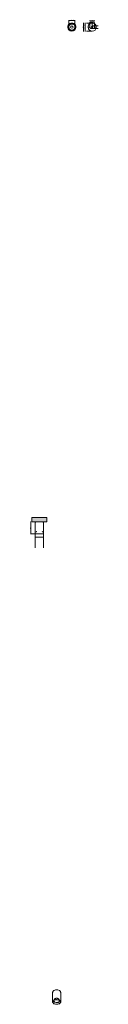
# Model space of a CAD drawing. Header units: millimetres. Extents: x 6507 to 7139, y -2480 to 6664.
import ezdxf

# ---------------------------------------------------------------- set-up
doc = ezdxf.new("R2010")
doc.units = ezdxf.units.MM
doc.linetypes.add('Dash', pattern=[6, 3, -3])
for name, color, linetype, lineweight in [('Cotas', 7, 'Continuous', 9), ('Cotas-2', 7, 'Continuous', 9), ('Lighthing Fixture Detail Wide Black', 7, 'Continuous', 20), ('Lighthing Fixture Dim Black SOL', 7, 'Continuous', 9), ('Luminarias', 7, 'Continuous', 20), ('Techos', 7, 'Continuous', 9)]:
    doc.layers.add(name, color=color, linetype=linetype, lineweight=lineweight)
doc.layers.add('Lighthing Fixture Dim Grey Dash', color=7, linetype='Dash', lineweight=9, true_color=0xd2d2d2)
doc.styles.add('Arial Narrow', font='ARIALN.TTF', dxfattribs={"height": 4.4})
doc.dimstyles.new('FARO_-_2_2mm_Arial_Narrow_mm_Inch_Left', dxfattribs={"dimscale": 304.8, "dimtxt": 4.503096, "dimasz": 0, "dimexe": 0.006562, "dimexo": 0.0625, "dimgap": 0.003281, "dimtad": 1, "dimdec": 0, "dimzin": 0, "dimdsep": 46, "dimtxsty": 'Arial Narrow', "dimblk1": 'NONE', "dimblk2": 'NONE', "dimsah": 1, "dimcen": 0.09, "dimadec": 0, "dimazin": 0, "dimtfac": 1, "dimtdec": 4, "dimtix": 1, "dimtmove": 0, "dimatfit": 3, "dimfxl": 0.006562, "dimfxlon": 1, "dimtvp": 1, "dimtolj": 1, "dimtzin": 0, "dimarcsym": 2})

# ---------------------------------------------------------------- blocks, each defined once
blk = doc.blocks.new('puk_ceiling - 43746 STAN White ceiling lamp 1L-467466-Alzado_PDF')
at = {"layer": 'Luminarias'}
for p, q in [((6557, 2000), (6557, 1888)), ((6560.1, 2000), (6560.1, 1995.7)), ((6629.8, 1995.7), (6629.8, 2000)), ((6633, 1888), (6633, 2000)), ((6557, 1888), (6568, 1888)), ((6566.3, 1906.5), (6566.3, 1904.2)), ((6568, 1888), (6570.4, 1888)), ((6570.5, 1888), (6573.1, 1888)), ((6573.1, 1888), (6575.9, 1888)), ((6575.9, 1888), (6578.8, 1888)), ((6578.8, 1888), (6581.9, 1888)), ((6581.9, 1888), (6585, 1888)), ((6585, 1888), (6588.2, 1888)), ((6588.3, 1888), (6594.8, 1888)), ((6594.9, 1888), (6598.2, 1888)), ((6598.2, 1888), (6601.4, 1888)), ((6601.5, 1888), (6604.7, 1888)), ((6604.7, 1888), (6607.8, 1888)), ((6607.9, 1888), (6610.9, 1888)), ((6610.9, 1888), (6613.9, 1888)), ((6613.9, 1888), (6619.3, 1888)), ((6619.3, 1888), (6621.8, 1888)), ((6621.8, 1888), (6624, 1888)), ((6623.6, 1904.2), (6623.6, 1906.5)), ((6624, 1888), (6626, 1888))]:
    blk.add_line(p, q, dxfattribs=at)
at = {"layer": 'Luminarias', "flags": 128}
for points in [[(6566.3, 1906.5), (6567.6, 1908.3), (6569, 1910.1), (6570.2, 1911.5)], [(6619.6, 1911.6), (6620, 1911.2), (6621.4, 1909.5), (6622.8, 1907.7), (6623.6, 1906.5)]]:
    blk.add_lwpolyline(points, dxfattribs=at)
blk = doc.blocks.new('puk_ceiling - 43746 STAN White ceiling lamp 1L-V1-Alzado_PDF')
at = {"layer": 'Luminarias'}
for p, q in [((6557, 2000), (6557, 1888)), ((6560.1, 2000), (6560.1, 1995.7)), ((6629.9, 1995.7), (6629.9, 2000)), ((6633, 1888), (6633, 2000)), ((6563.8, 1888), (6565.8, 1888)), ((6565.8, 1888), (6568, 1888)), ((6566.4, 1906.5), (6566.4, 1904.2)), ((6568, 1888), (6570.5, 1888)), ((6570.5, 1888), (6573.1, 1888)), ((6573.1, 1888), (6575.9, 1888)), ((6575.9, 1888), (6581.9, 1888)), ((6581.9, 1888), (6585, 1888)), ((6585, 1888), (6588.2, 1888)), ((6588.3, 1888), (6591.5, 1888)), ((6591.5, 1888), (6594.8, 1888)), ((6594.9, 1888), (6598.2, 1888)), ((6598.2, 1888), (6601.4, 1888)), ((6601.5, 1888), (6604.7, 1888)), ((6604.7, 1888), (6607.8, 1888)), ((6607.9, 1888), (6610.9, 1888)), ((6610.9, 1888), (6613.9, 1888)), ((6613.9, 1888), (6616.7, 1888)), ((6616.7, 1888), (6619.3, 1888)), ((6619.3, 1888), (6621.8, 1888)), ((6621.8, 1888), (6633, 1888)), ((6623.6, 1904.2), (6623.6, 1906.5))]:
    blk.add_line(p, q, dxfattribs=at)
at = {"layer": 'Luminarias', "flags": 128}
for points in [[(6566.4, 1906.5), (6567.7, 1908.3), (6569, 1910.1), (6570.3, 1911.5)], [(6619.6, 1911.6), (6620, 1911.2), (6621.4, 1909.5), (6622.8, 1907.7), (6623.6, 1906.5)]]:
    blk.add_lwpolyline(points, dxfattribs=at)
blk = doc.blocks.new('puk_ceiling - 43746 STAN White ceiling lamp 1L-467466-00 Isometrico PDF')
at = {"layer": 'Luminarias', "color": 9, "lineweight": 9, "true_color": 0xc0c0c0}
for p, q in [((2360.4, -2367), (2360.4, -2458.5)), ((2363.5, -2366.5), (2363.5, -2370.5)), ((2434.1, -2359.6), (2425.2, -2351.5)), ((2433.3, -2370.5), (2433.3, -2366.5)), ((2436.3, -2367), (2436.3, -2367)), ((2436.4, -2458.5), (2436.4, -2367)), ((2362.3, -2458.6), (2362.3, -2458.5)), ((2362.4, -2456.7), (2362.4, -2456.7)), ((2362.8, -2454.9), (2362.8, -2454.9)), ((2363.4, -2453.2), (2363.4, -2453.1)), ((2364.4, -2451.5), (2364.4, -2451.4)), ((2365.5, -2449.9), (2365.6, -2449.8)), ((2369.8, -2443.4), (2369.8, -2445.3)), ((2370.1, -2450.6), (2370.1, -2450.6)), ((2370.8, -2452.3), (2370.8, -2452.3)), ((2378.2, -2457), (2371.7, -2451.3)), ((2371.7, -2453.9), (2378.2, -2459.7)), ((2379.3, -2439.5), (2376.5, -2440.6)), ((2385.3, -2437.9), (2379.3, -2439.5)), ((2388.5, -2437.3), (2385.3, -2437.9)), ((2391.7, -2436.9), (2388.5, -2437.3)), ((2395, -2436.6), (2391.7, -2436.9)), ((2420.1, -2440.5), (2417.3, -2439.5)), ((2422.7, -2441.6), (2420.1, -2440.5)), ((2425.2, -2442.9), (2422.8, -2441.7)), ((2423.9, -2443.7), (2431.4, -2450)), ((2429.5, -2445.9), (2425.2, -2442.9)), ((2427, -2447.1), (2426.7, -2445.5)), ((2427, -2445.3), (2427, -2443.4)), ((2431.3, -2447.5), (2429.5, -2445.9)), ((2432.8, -2449.2), (2431.3, -2447.5)), ((2434.1, -2450.9), (2432.8, -2449.2))]:
    blk.add_line(p, q, dxfattribs=at)
for points in [[(2425.2, -2351.5, 0), (2408.1, -2345.8, 0), (2388.5, -2345.9, 0), (2371.5, -2351.6, 0), (2361.7, -2361.4, 0), (2360.5, -2367.1, 0)], [(2376.5, -2440.6, 0), (2371.5, -2443, 0), (2361.7, -2452.9, 0), (2361.7, -2464.2, 0), (2371.6, -2474, 0)], [(2372.9, -2473.3, 0), (2363.5, -2463.9, 0), (2362.4, -2460.4, 0)], [(2365.6, -2449.8, 0), (2372.8, -2443.8, 0), (2389, -2438.3, 0), (2407.7, -2438.3, 0), (2423.9, -2443.7, 0)], [(2371.6, -2474, 0), (2388.7, -2479.7, 0), (2408.3, -2479.7, 0), (2425.3, -2474, 0), (2435.1, -2464.1, 0), (2436.4, -2458.4, 0)], [(2432.4, -2451.4, 0), (2433.3, -2453, 0), (2433.4, -2463.8, 0), (2424, -2473.2, 0), (2407.9, -2478.6, 0), (2389.1, -2478.7, 0), (2372.9, -2473.3, 0)], [(2373.4, -2435.3, 0), (2374.9, -2433.9, 0), (2376.3, -2432.6, 0), (2377.7, -2431.4, 0), (2379.1, -2430.4, 0), (2380.4, -2429.4, 0), (2381.7, -2428.6, 0), (2382.9, -2427.9, 0), (2384, -2427.3, 0), (2385.1, -2426.7, 0), (2386.2, -2426.2, 0), (2387.2, -2425.8, 0), (2388.1, -2425.4, 0), (2389, -2425.1, 0), (2389.9, -2424.8, 0), (2390.7, -2424.6, 0), (2391.5, -2424.3, 0), (2392.3, -2424.2, 0), (2393, -2424, 0), (2393.7, -2423.9, 0), (2394.4, -2423.8, 0), (2395, -2423.7, 0), (2395.7, -2423.6, 0), (2396.3, -2423.5, 0), (2396.9, -2423.5, 0), (2397.5, -2423.5, 0), (2398.1, -2423.4, 0), (2398.7, -2423.4, 0), (2399.3, -2423.5, 0), (2399.9, -2423.5, 0), (2400.5, -2423.5, 0), (2401.1, -2423.6, 0), (2401.7, -2423.7, 0), (2402.4, -2423.7, 0), (2403.1, -2423.9, 0), (2403.8, -2424, 0), (2404.5, -2424.1, 0), (2405.2, -2424.3, 0), (2406, -2424.5, 0), (2406.9, -2424.8, 0), (2407.7, -2425.1, 0), (2408.6, -2425.4, 0), (2409.6, -2425.8, 0), (2410.6, -2426.2, 0), (2411.6, -2426.7, 0), (2412.7, -2427.3, 0), (2413.9, -2427.9, 0), (2414, -2427.9, 0)], [(2426.9, -2446.6, 0), (2423.9, -2452.7, 0), (2411.5, -2460, 0), (2394, -2461.6, 0), (2378.2, -2457, 0)], [(2378.2, -2459.7, 0), (2394, -2464.3, 0), (2411.5, -2462.7, 0), (2423.9, -2455.4, 0), (2427, -2448.8, 0)], [(2417.3, -2439.5, 0), (2408.1, -2437.3, 0), (2395, -2436.6, 0)], [(2423.4, -2435.3, 0), (2421.9, -2433.9, 0), (2420.5, -2432.6, 0), (2419.1, -2431.4, 0), (2417.7, -2430.4, 0), (2416.4, -2429.4, 0), (2415.1, -2428.6, 0), (2414, -2427.9, 0)]]:
    blk.add_polyline3d(points, dxfattribs=at)
blk = doc.blocks.new('puk_ceiling - 43746 STAN White ceiling lamp 1L-V2-00 Isometrico PDF')
at = {"layer": 'Luminarias', "color": 9, "lineweight": 9, "true_color": 0xc0c0c0}
for p, q in [((2360.4, -2367.1), (2360.4, -2458.5)), ((2360.5, -2367.1), (2360.5, -2367.1)), ((2360.6, -2365.2), (2360.6, -2365.2)), ((2361, -2363.2), (2361, -2363.3)), ((2361.7, -2361.4), (2361.7, -2361.5)), ((2362.7, -2359.6), (2362.7, -2359.7)), ((2363.6, -2366.5), (2363.6, -2370.6)), ((2364, -2357.9), (2363.9, -2357.9)), ((2433.3, -2370.6), (2433.3, -2366.5)), ((2436.4, -2458.5), (2436.4, -2367.1)), ((2369.8, -2443.4), (2369.8, -2445.3)), ((2370.1, -2445.5), (2369.8, -2447.2)), ((2376.5, -2440.6), (2374.3, -2441.5)), ((2379.3, -2439.5), (2376.5, -2440.6)), ((2382.2, -2438.7), (2379.3, -2439.5)), ((2385.3, -2437.9), (2382.3, -2438.7)), ((2388.5, -2437.3), (2385.3, -2437.9)), ((2391.7, -2436.9), (2388.5, -2437.3)), ((2395, -2436.7), (2391.7, -2436.9)), ((2398.3, -2436.6), (2395, -2436.7)), ((2404.9, -2436.9), (2398.3, -2436.6)), ((2408.1, -2437.3), (2404.9, -2436.9)), ((2411.3, -2437.9), (2408.1, -2437.3)), ((2414.4, -2438.6), (2411.3, -2437.9)), ((2420.1, -2440.5), (2414.4, -2438.6)), ((2418.7, -2459.6), (2418.7, -2459.6)), ((2422.7, -2441.6), (2420.1, -2440.5)), ((2420.7, -2458.4), (2420.7, -2458.3)), ((2422.5, -2457), (2422.5, -2456.9)), ((2425.2, -2442.9), (2422.8, -2441.7)), ((2423.9, -2443.7), (2431.2, -2449.8)), ((2427.4, -2444.3), (2425.2, -2442.9)), ((2427.1, -2445.3), (2427.1, -2443.4)), ((2429.5, -2445.9), (2427.4, -2444.3)), ((2431.3, -2447.5), (2429.5, -2445.9)), ((2431.2, -2449.8), (2431.4, -2450)), ((2432.8, -2449.2), (2431.3, -2447.5)), ((2434.1, -2450.9), (2432.8, -2449.2))]:
    blk.add_line(p, q, dxfattribs=at)
for points in [[(2425.2, -2351.5, 0), (2408.1, -2345.8, 0), (2388.5, -2345.9, 0), (2374.3, -2350.1, 0)], [(2436.4, -2367.1, 0), (2435.1, -2361.3, 0), (2425.2, -2351.5, 0)], [(2360.4, -2458.5, 0), (2361.8, -2464.3, 0), (2371.7, -2474.1, 0)], [(2372.9, -2473.3, 0), (2363.5, -2464, 0), (2363.5, -2453.2, 0), (2364.4, -2451.5, 0)], [(2365.5, -2449.9, 0), (2372.8, -2443.8, 0), (2388.9, -2438.4, 0), (2407.7, -2438.3, 0), (2423.9, -2443.7, 0)], [(2369.8, -2448.9, 0), (2370.2, -2450.6, 0), (2378.3, -2459.7, 0)], [(2378.3, -2457, 0), (2370.2, -2447.9, 0), (2369.9, -2446.6, 0)], [(2371.7, -2474.1, 0), (2388.7, -2479.7, 0), (2408.4, -2479.7, 0), (2425.4, -2474, 0), (2435.2, -2464.1, 0), (2435.1, -2452.7, 0), (2434.1, -2450.9, 0)], [(2432.5, -2465.5, 0), (2424.1, -2473.2, 0), (2407.9, -2478.7, 0), (2389.2, -2478.7, 0), (2372.9, -2473.3, 0)], [(2373.4, -2435.3, 0), (2374.9, -2433.9, 0), (2376.4, -2432.6, 0), (2377.8, -2431.4, 0), (2379.1, -2430.4, 0), (2380.4, -2429.5, 0), (2381.7, -2428.6, 0), (2382.9, -2427.9, 0), (2384.1, -2427.3, 0), (2385.2, -2426.7, 0), (2386.2, -2426.2, 0), (2387.2, -2425.8, 0), (2388.2, -2425.4, 0), (2389.1, -2425.1, 0), (2389.9, -2424.8, 0), (2390.8, -2424.6, 0), (2391.5, -2424.4, 0), (2392.3, -2424.2, 0), (2393, -2424, 0), (2393.7, -2423.9, 0), (2394.4, -2423.8, 0), (2395, -2423.7, 0), (2395.7, -2423.6, 0), (2396.3, -2423.5, 0), (2396.9, -2423.5, 0), (2397.5, -2423.5, 0), (2398.1, -2423.5, 0), (2398.7, -2423.5, 0), (2399.3, -2423.5, 0), (2399.9, -2423.5, 0), (2400.5, -2423.5, 0), (2401.1, -2423.6, 0), (2401.8, -2423.7, 0), (2402.4, -2423.8, 0), (2403.1, -2423.9, 0), (2403.8, -2424, 0), (2404.5, -2424.2, 0), (2405.3, -2424.3, 0), (2406.1, -2424.6, 0), (2406.9, -2424.8, 0), (2407.7, -2425.1, 0), (2408.6, -2425.4, 0), (2409.6, -2425.8, 0), (2410.6, -2426.2, 0), (2411.6, -2426.7, 0), (2412.7, -2427.3, 0), (2413.9, -2427.9, 0), (2414, -2427.9, 0)], [(2416.5, -2458.1, 0), (2411.5, -2460, 0), (2394, -2461.6, 0), (2378.3, -2457, 0)], [(2378.3, -2459.7, 0), (2394, -2464.3, 0), (2411.5, -2462.7, 0), (2416.5, -2460.8, 0)], [(2423.4, -2435.3, 0), (2421.9, -2433.9, 0), (2420.5, -2432.6, 0), (2419.1, -2431.4, 0), (2417.7, -2430.4, 0), (2416.4, -2429.5, 0), (2415.2, -2428.6, 0), (2414, -2427.9, 0)]]:
    blk.add_polyline3d(points, dxfattribs=at)
blk = doc.blocks.new('puk_ceiling - 43746 STAN White ceiling lamp 1L-467466-Planta_PDF')
at = {"layer": 'Luminarias'}
for p, q in [((-38, 0), (-38, 0)), ((-38, 0), (-38, 0)), ((-37.9, 3.3), (-37.9, 3.3)), ((-37.9, 3.3), (-37.9, 3.3)), ((-37.4, 6.6), (-37.4, 6.6)), ((-37.4, 6.6), (-37.4, 6.6)), ((-36.7, 9.8), (-36.7, 9.8)), ((-36.7, 9.8), (-36.7, 9.8)), ((-35.7, 13), (-35.7, 12.9)), ((-35.7, 13), (-35.7, 12.9)), ((-34.4, 16.1), (-34.5, 16)), ((-34.4, 16.1), (-34.5, 16)), ((-32.9, 19), (-32.9, 19)), ((-32.9, 19), (-32.9, 19)), ((-31.1, 21.8), (-31.2, 21.8)), ((-31.1, 21.8), (-31.2, 21.8)), ((-29.1, 24.4), (-29.1, 24.4)), ((-29.1, 24.4), (-29.1, 24.4)), ((-26.9, 26.9), (-26.9, 26.8)), ((-26.9, 26.9), (-26.9, 26.8)), ((3.3, 37.9), (3.3, 37.9)), ((3.3, 37.9), (3.3, 37.9)), ((6.6, 37.4), (6.6, 37.4)), ((6.6, 37.4), (6.6, 37.4)), ((29.1, 24.4), (29.1, 24.5)), ((29.1, 24.4), (29.1, 24.5)), ((31.1, 21.8), (31.1, 21.8)), ((31.1, 21.8), (31.1, 21.8)), ((32.9, 19), (32.9, 19)), ((32.9, 19), (32.9, 19)), ((34.4, 16.1), (34.4, 16.1)), ((34.4, 16.1), (34.4, 16.1)), ((35.7, 13), (35.7, 13)), ((35.7, 13), (35.7, 13)), ((36.7, 9.8), (36.7, 9.9)), ((36.7, 9.8), (36.7, 9.9)), ((37.4, 6.6), (37.4, 6.6)), ((37.4, 6.6), (37.4, 6.6)), ((37.9, 3.3), (37.9, 3.3)), ((37.9, 3.3), (37.9, 3.3)), ((38, 0), (38, 0)), ((38, 0), (38, 0)), ((-37.9, -3.3), (-37.9, -3.3)), ((-37.9, -3.3), (-37.9, -3.3)), ((-37.4, -6.6), (-37.4, -6.6)), ((-37.4, -6.6), (-37.4, -6.6)), ((-36.7, -9.8), (-36.7, -9.9)), ((-36.7, -9.8), (-36.7, -9.9)), ((-35.7, -13), (-35.7, -13)), ((-35.7, -13), (-35.7, -13)), ((-34.4, -16.1), (-34.4, -16.1)), ((-34.4, -16.1), (-34.4, -16.1)), ((-32.9, -19), (-32.9, -19)), ((-32.9, -19), (-32.9, -19)), ((-31.1, -21.8), (-31.1, -21.8)), ((-31.1, -21.8), (-31.1, -21.8)), ((-29.1, -24.4), (-29.1, -24.5)), ((-29.1, -24.4), (-29.1, -24.5)), ((-3.3, -37.9), (-3.3, -37.9)), ((-3.3, -37.9), (-3.3, -37.9)), ((3.3, -37.9), (3.4, -37.9)), ((3.3, -37.9), (3.4, -37.9)), ((6.6, -37.4), (6.6, -37.4)), ((6.6, -37.4), (6.6, -37.4)), ((26.9, -26.9), (26.9, -26.8)), ((26.9, -26.9), (26.9, -26.8)), ((29.1, -24.4), (29.1, -24.4)), ((29.1, -24.4), (29.1, -24.4)), ((31.1, -21.8), (31.2, -21.8)), ((31.1, -21.8), (31.2, -21.8)), ((32.9, -19), (32.9, -19)), ((32.9, -19), (32.9, -19)), ((34.4, -16.1), (34.5, -16)), ((34.4, -16.1), (34.5, -16)), ((35.7, -13), (35.7, -12.9)), ((35.7, -13), (35.7, -12.9)), ((36.7, -9.8), (36.7, -9.8)), ((36.7, -9.8), (36.7, -9.8)), ((37.4, -6.6), (37.4, -6.6)), ((37.4, -6.6), (37.4, -6.6)), ((37.9, -3.3), (37.9, -3.3)), ((37.9, -3.3), (37.9, -3.3))]:
    blk.add_line(p, q, dxfattribs=at)
for start, end in [(130, 130.13978), (130, 130.13978), (125, 125.10922), (125, 125.10922), (120, 120.12216), (120, 120.12216), (115, 115.12978), (115, 115.12978), (110, 110.1019), (110, 110.1019), (105, 105.11488), (105, 105.11488), (100, 100.16382), (100, 100.16382), (95, 95.17473), (95, 95.17473), (90, 90.11189), (90, 90.11189), (75, 75.11218), (75, 75.11218), (70, 70.12737), (70, 70.12737), (65, 65.104), (65, 65.104), (60, 60.11604), (60, 60.11604), (55, 55.13414), (55, 55.13414), (50, 50.11308), (50, 50.11308), (45, 45.1254), (45, 45.1254)]:
    blk.add_arc((0, 0), 38, start, end, dxfattribs=at)
blk = doc.blocks.new('puk_ceiling - 43746 STAN White ceiling lamp 1L-V3-Planta_PDF')
at = {"layer": 'Luminarias'}
for p, q in [((-6.6, 37.4), (-6.6, 37.4)), ((-6.6, 37.4), (-6.6, 37.4)), ((-3.3, 37.9), (-3.4, 37.9)), ((-3.3, 37.9), (-3.4, 37.9)), ((3.4, 37.9), (3.3, 37.9)), ((3.4, 37.9), (3.3, 37.9)), ((6.6, 37.4), (6.6, 37.4)), ((6.6, 37.4), (6.6, 37.4)), ((-6.6, -37.4), (-6.6, -37.4)), ((-6.6, -37.4), (-6.6, -37.4)), ((-3.4, -37.9), (-3.3, -37.9)), ((-3.4, -37.9), (-3.3, -37.9)), ((3.3, -37.9), (3.4, -37.9)), ((3.3, -37.9), (3.4, -37.9)), ((6.6, -37.4), (6.6, -37.4)), ((6.6, -37.4), (6.6, -37.4))]:
    blk.add_line(p, q, dxfattribs=at)
blk = doc.blocks.new('puk_ceiling - 43746 STAN White ceiling lamp 1L-467466-Planta_PDF Fixing Holes')
at = {"layer": 'Luminarias', "color": 253, "true_color": 0xaaaaaa}
for p, q in [((-38, 0), (-38, 0)), ((-38, 0), (-38, 0)), ((-37.9, 3.3), (-37.9, 3.3)), ((-37.9, 3.3), (-37.9, 3.3)), ((-37.4, 6.6), (-37.4, 6.6)), ((-37.4, 6.6), (-37.4, 6.6)), ((-36.7, 9.8), (-36.7, 9.8)), ((-36.7, 9.8), (-36.7, 9.8)), ((-35.7, 13), (-35.7, 12.9)), ((-35.7, 13), (-35.7, 12.9)), ((-34.4, 16.1), (-34.5, 16)), ((-34.4, 16.1), (-34.5, 16)), ((-32.9, 19), (-32.9, 19)), ((-32.9, 19), (-32.9, 19)), ((-31.1, 21.8), (-31.2, 21.8)), ((-31.1, 21.8), (-31.2, 21.8)), ((-29.1, 24.4), (-29.1, 24.4)), ((-29.1, 24.4), (-29.1, 24.4)), ((-26.9, 26.9), (-26.9, 26.8)), ((-26.9, 26.9), (-26.9, 26.8)), ((3.3, 37.9), (3.3, 37.9)), ((3.3, 37.9), (3.3, 37.9)), ((6.6, 37.4), (6.6, 37.4)), ((6.6, 37.4), (6.6, 37.4)), ((29.1, 24.4), (29.1, 24.5)), ((29.1, 24.4), (29.1, 24.5)), ((31.1, 21.8), (31.1, 21.8)), ((31.1, 21.8), (31.1, 21.8)), ((32.9, 19), (32.9, 19)), ((32.9, 19), (32.9, 19)), ((34.4, 16.1), (34.4, 16.1)), ((34.4, 16.1), (34.4, 16.1)), ((35.7, 13), (35.7, 13)), ((35.7, 13), (35.7, 13)), ((36.7, 9.8), (36.7, 9.9)), ((36.7, 9.8), (36.7, 9.9)), ((37.4, 6.6), (37.4, 6.6)), ((37.4, 6.6), (37.4, 6.6)), ((37.9, 3.3), (37.9, 3.3)), ((37.9, 3.3), (37.9, 3.3)), ((38, 0), (38, 0)), ((38, 0), (38, 0)), ((-37.9, -3.3), (-37.9, -3.3)), ((-37.9, -3.3), (-37.9, -3.3)), ((-37.4, -6.6), (-37.4, -6.6)), ((-37.4, -6.6), (-37.4, -6.6)), ((-36.7, -9.8), (-36.7, -9.9)), ((-36.7, -9.8), (-36.7, -9.9)), ((-35.7, -13), (-35.7, -13)), ((-35.7, -13), (-35.7, -13)), ((-34.4, -16.1), (-34.4, -16.1)), ((-34.4, -16.1), (-34.4, -16.1)), ((-32.9, -19), (-32.9, -19)), ((-32.9, -19), (-32.9, -19)), ((-31.1, -21.8), (-31.1, -21.8)), ((-31.1, -21.8), (-31.1, -21.8)), ((-29.1, -24.4), (-29.1, -24.5)), ((-29.1, -24.4), (-29.1, -24.5)), ((-3.3, -37.9), (-3.3, -37.9)), ((-3.3, -37.9), (-3.3, -37.9)), ((3.3, -37.9), (3.4, -37.9)), ((3.3, -37.9), (3.4, -37.9)), ((6.6, -37.4), (6.6, -37.4)), ((6.6, -37.4), (6.6, -37.4)), ((26.9, -26.9), (26.9, -26.8)), ((26.9, -26.9), (26.9, -26.8)), ((29.1, -24.4), (29.1, -24.4)), ((29.1, -24.4), (29.1, -24.4)), ((31.1, -21.8), (31.2, -21.8)), ((31.1, -21.8), (31.2, -21.8)), ((32.9, -19), (32.9, -19)), ((32.9, -19), (32.9, -19)), ((34.4, -16.1), (34.5, -16)), ((34.4, -16.1), (34.5, -16)), ((35.7, -13), (35.7, -12.9)), ((35.7, -13), (35.7, -12.9)), ((36.7, -9.8), (36.7, -9.8)), ((36.7, -9.8), (36.7, -9.8)), ((37.4, -6.6), (37.4, -6.6)), ((37.4, -6.6), (37.4, -6.6)), ((37.9, -3.3), (37.9, -3.3)), ((37.9, -3.3), (37.9, -3.3))]:
    blk.add_line(p, q, dxfattribs=at)
for start, end in [(130, 130.13978), (130, 130.13978), (125, 125.10922), (125, 125.10922), (120, 120.12216), (120, 120.12216), (115, 115.12978), (115, 115.12978), (110, 110.1019), (110, 110.1019), (105, 105.11488), (105, 105.11488), (100, 100.16382), (100, 100.16382), (95, 95.17473), (95, 95.17473), (90, 90.11189), (90, 90.11189), (75, 75.11218), (75, 75.11218), (70, 70.12737), (70, 70.12737), (65, 65.104), (65, 65.104), (60, 60.11604), (60, 60.11604), (55, 55.13414), (55, 55.13414), (50, 50.11308), (50, 50.11308), (45, 45.1254), (45, 45.1254)]:
    blk.add_arc((0, 0), 38, start, end, dxfattribs=at)
blk = doc.blocks.new('puk_ceiling - 43746 STAN White ceiling lamp 1L-V4-Planta_PDF Fixing Holes')
at = {"layer": 'Luminarias', "color": 253, "true_color": 0xaaaaaa}
for p, q in [((-6.6, 37.4), (-6.6, 37.4)), ((-6.6, 37.4), (-6.6, 37.4)), ((-3.3, 37.9), (-3.4, 37.9)), ((-3.3, 37.9), (-3.4, 37.9)), ((3.4, 37.9), (3.3, 37.9)), ((3.4, 37.9), (3.3, 37.9)), ((6.6, 37.4), (6.6, 37.4)), ((6.6, 37.4), (6.6, 37.4)), ((21.8, 31.1), (21.8, 31.1)), ((21.8, 31.1), (21.8, 31.1)), ((-6.6, -37.4), (-6.6, -37.4)), ((-6.6, -37.4), (-6.6, -37.4)), ((-3.4, -37.9), (-3.3, -37.9)), ((-3.4, -37.9), (-3.3, -37.9)), ((3.3, -37.9), (3.4, -37.9)), ((3.3, -37.9), (3.4, -37.9)), ((6.6, -37.4), (6.6, -37.4)), ((6.6, -37.4), (6.6, -37.4))]:
    blk.add_line(p, q, dxfattribs=at)
blk = doc.blocks.new('DIMBLOCK1-Alzado_PDF')
at = {"layer": 'Cotas-2', "color": 251, "true_color": 0x5b5b5b}
for p, q in [((6514.3, 2000), (6512.3, 2000)), ((6514.3, 2000), (6514.3, 1888)), ((6514.3, 2000), (6516.3, 2000)), ((6514.3, 1888), (6512.3, 1888)), ((6514.3, 1888), (6516.3, 1888))]:
    blk.add_line(p, q, dxfattribs=at)
at = {"layer": 'Cotas-2', "color": 0, "insert": (6507.6, 1934), "char_height": 4.4, "width": 24.017, "attachment_point": 1, "rotation": 90, "line_spacing_factor": 0.974696, "style": 'Arial Narrow'}
blk.add_mtext('114/ 4.5"', dxfattribs=at)
blk = doc.blocks.new('_None')
blk = doc.blocks.new('DIMBLOCK2-Alzado_PDF')
at = {"layer": 'Cotas-2', "color": 251, "true_color": 0x5b5b5b}
for p, q in [((6557, 1857.6), (6557, 1859.6)), ((6557, 1857.6), (6633, 1857.6)), ((6557, 1857.6), (6557, 1855.6)), ((6633, 1857.6), (6633, 1859.6)), ((6633, 1857.6), (6633, 1855.6))]:
    blk.add_line(p, q, dxfattribs=at)
at = {"layer": 'Cotas-2', "color": 0, "insert": (6584.1, 1864.3), "char_height": 4.4, "width": 26.075, "attachment_point": 1, "line_spacing_factor": 0.974696, "style": 'Arial Narrow'}
blk.add_mtext('ø76 / 3.0"', dxfattribs=at)
blk = doc.blocks.new('DIMBLOCK3-Planta_PDF')
at = {"layer": 'Cotas-2', "color": 251, "true_color": 0x5b5b5b}
for p, q in [((6867.8, 6656.7), (6867.8, 6658.7)), ((6867.8, 6656.7), (6924.6, 6656.7)), ((6867.8, 6656.7), (6867.8, 6654.7)), ((6924.6, 6656.7), (6924.6, 6658.7)), ((6924.6, 6656.7), (6924.6, 6654.7))]:
    blk.add_line(p, q, dxfattribs=at)
at = {"layer": 'Cotas-2', "color": 0, "insert": (6885.4, 6663.4), "char_height": 4.4, "width": 26.075, "attachment_point": 1, "line_spacing_factor": 0.974696, "style": 'Arial Narrow'}
blk.add_mtext('ø57 / 2.2"', dxfattribs=at)
blk = doc.blocks.new('DIMBLOCK4-Planta_PDF Fixing Holes')
at = {"layer": 'Cotas-2', "color": 251, "true_color": 0x5b5b5b}
for p, q in [((7020.1, 6633), (7018.1, 6633)), ((7020.1, 6595), (7018.1, 6595)), ((7020.1, 6633), (7020.1, 6595)), ((7020.1, 6633), (7022.1, 6633)), ((7020.1, 6595), (7022.1, 6595))]:
    blk.add_line(p, q, dxfattribs=at)
at = {"layer": 'Cotas-2', "color": 0, "insert": (7013.4, 6604.7), "char_height": 4.4, "width": 22.387, "attachment_point": 1, "rotation": 90, "line_spacing_factor": 0.974696, "style": 'Arial Narrow'}
blk.add_mtext('38 / 1.5"', dxfattribs=at)
blk = doc.blocks.new('DIMBLOCK5-Planta_PDF Fixing Holes')
at = {"layer": 'Cotas-2', "color": 251, "true_color": 0x5b5b5b}
for p, q in [((7020.1, 6595), (7018.1, 6595)), ((7020.1, 6595), (7020.1, 6557)), ((7020.1, 6595), (7022.1, 6595)), ((7020.1, 6557), (7018.1, 6557)), ((7020.1, 6557), (7022.1, 6557))]:
    blk.add_line(p, q, dxfattribs=at)
at = {"layer": 'Cotas-2', "color": 0, "insert": (7013.4, 6566.6), "char_height": 4.4, "width": 22.387, "attachment_point": 1, "rotation": 90, "line_spacing_factor": 0.974696, "style": 'Arial Narrow'}
blk.add_mtext('38 / 1.5"', dxfattribs=at)
blk = doc.blocks.new('DIMBLOCK6-Planta_PDF Fixing Holes')
at = {"layer": 'Cotas-2', "color": 251, "true_color": 0x5b5b5b}
for p, q in [((7004.5, 6633), (7002.5, 6633)), ((7004.5, 6633), (7004.5, 6557)), ((7004.5, 6633), (7006.5, 6633)), ((7004.5, 6557), (7002.5, 6557)), ((7004.5, 6557), (7006.5, 6557))]:
    blk.add_line(p, q, dxfattribs=at)
at = {"layer": 'Cotas-2', "color": 0, "insert": (6997.9, 6585.7), "char_height": 4.4, "width": 22.387, "attachment_point": 1, "rotation": 90, "line_spacing_factor": 0.974696, "style": 'Arial Narrow'}
blk.add_mtext('76 / 3.0"', dxfattribs=at)
blk = doc.blocks.new('DIMBLOCK7-Planta_PDF Fixing Holes')
at = {"layer": 'Cotas-2', "color": 251, "true_color": 0x5b5b5b}
for p, q in [((7061.8, 6639.8), (7061.8, 6641.8)), ((7061.8, 6639.8), (7084.7, 6639.8)), ((7061.8, 6639.8), (7061.8, 6637.8)), ((7084.7, 6639.8), (7084.7, 6641.8)), ((7084.7, 6639.8), (7084.7, 6637.8))]:
    blk.add_line(p, q, dxfattribs=at)
at = {"layer": 'Cotas-2', "color": 0, "insert": (7063.9, 6646.5), "char_height": 4.4, "width": 22.387, "attachment_point": 1, "line_spacing_factor": 0.974696, "style": 'Arial Narrow'}
blk.add_mtext('23 / 0.9"', dxfattribs=at)
blk = doc.blocks.new('DIMBLOCK8-Planta_PDF Fixing Holes')
at = {"layer": 'Cotas-2', "color": 251, "true_color": 0x5b5b5b}
for p, q in [((7084.7, 6639.8), (7084.7, 6641.8)), ((7084.7, 6639.8), (7107.8, 6639.8)), ((7084.7, 6639.8), (7084.7, 6637.8)), ((7107.8, 6639.8), (7107.8, 6641.8)), ((7107.8, 6639.8), (7107.8, 6637.8))]:
    blk.add_line(p, q, dxfattribs=at)
at = {"layer": 'Cotas-2', "color": 0, "insert": (7087, 6646.5), "char_height": 4.4, "width": 22.387, "attachment_point": 1, "line_spacing_factor": 0.974696, "style": 'Arial Narrow'}
blk.add_mtext('23 / 0.9"', dxfattribs=at)
blk = doc.blocks.new('DIMBLOCK9-Planta_PDF Fixing Holes')
at = {"layer": 'Cotas-2', "color": 251, "true_color": 0x5b5b5b}
for p, q in [((7061.8, 6654.5), (7061.8, 6656.5)), ((7061.8, 6654.5), (7107.8, 6654.5)), ((7061.8, 6654.5), (7061.8, 6652.5)), ((7107.8, 6654.5), (7107.8, 6656.5)), ((7107.8, 6654.5), (7107.8, 6652.5))]:
    blk.add_line(p, q, dxfattribs=at)
at = {"layer": 'Cotas-2', "color": 0, "insert": (7075.5, 6661.2), "char_height": 4.4, "width": 22.387, "attachment_point": 1, "line_spacing_factor": 0.974696, "style": 'Arial Narrow'}
blk.add_mtext('46 / 1.8"', dxfattribs=at)

msp = doc.modelspace()

# ---------------------------------------------------------------- hatches: boundary and pattern name
at = {"layer": 'Techos', "true_color": 0xe8e8e8}
msp.add_hatch(color=254, dxfattribs=at).paths.add_polyline_path([(6597.7, 2000), (6665, 2000), (6665, 2040.5), (6525, 2040.5), (6525, 2000), (6591.5, 2000)])

# ---------------------------------------------------------------- linework, layer by layer
at = {"layer": 'Lighthing Fixture Detail Wide Black'}
for centre, radius, start, end in [((6896.2, 6595), 38, 359.78841, 179.78841), ((6896.2, 6595), 38, 179.78841, 359.78841), ((7084.7, 6595), 38, 359.78841, 179.78841), ((7084.7, 6595), 38, 179.78841, 359.78841), ((7061.7, 6595), 2.4, 89.73675, 269.73667), ((7061.7, 6595), 2.4, 269.73675, 89.73675), ((7084.7, 6595), 6, 89.85334, 269.85484), ((7084.7, 6595), 6, 176.65014, 183.05804), ((7084.7, 6595), 6, 191.17431, 228.03772), ((7084.7, 6595), 6, 131.66763, 168.53062), ((7084.7, 6595), 6, 117.65963, 119.85409), ((7084.7, 6595), 6, 239.85409, 242.04701), ((7084.7, 6595), 6, 103.72353, 104.85409), ((7084.7, 6595), 6, 254.85409, 255.98392), ((7084.7, 6595), 6, 269.85334, 89.85484), ((7084.7, 6595), 6, 74.85409, 75.98392), ((7084.7, 6595), 6, 283.72353, 284.85409), ((7084.7, 6595), 6, 59.85409, 62.04701), ((7084.7, 6595), 6, 297.65964, 299.85409), ((7084.7, 6595), 6, 11.17755, 48.03771), ((7084.7, 6595), 6, 311.66763, 348.53387), ((7084.7, 6595), 6, 356.65014, 3.05804), ((7107.7, 6594.9), 2.4, 89.97142, 269.97142), ((7107.7, 6594.9), 2.4, 269.97142, 89.97142)]:
    msp.add_arc(centre, radius, start, end, dxfattribs=at)
at = {"layer": 'Lighthing Fixture Dim Black SOL'}
for p, q in [((7061.8, 6592.7), (7072.6, 6581.9)), ((7078.7, 6595), (7090.7, 6595)), ((7084.7, 6600.9), (7094.6, 6607.8)), ((7084.7, 6600.9), (7084.7, 6589)), ((7094.6, 6607.8), (7139.4, 6607.8)), ((7107.8, 6592.7), (7118.6, 6581.9)), ((7072.6, 6581.9), (7139.4, 6581.9))]:
    msp.add_line(p, q, dxfattribs=at)
for radius, start, end in [(34.9, 359.78841, 179.78841), (34.9, 179.78841, 359.78841), (28.6, 359.78841, 179.78841), (28.6, 179.78841, 359.78841), (11.4, 359.78841, 179.78841), (11.4, 179.78841, 359.78841)]:
    msp.add_arc((6896.2, 6595), radius, start, end, dxfattribs=at)
at = {"layer": 'Lighthing Fixture Dim Grey Dash'}
for p, q in [((6867.8, 6595), (6867.8, 6655)), ((6924.6, 6595), (6924.6, 6655)), ((7084.7, 6633), (7031.8, 6633)), ((7064.1, 6595), (7047.7, 6595)), ((7061.8, 6597.4), (7061.8, 6636)), ((7061.8, 6597.4), (7061.8, 6592.7)), ((7084.7, 6600.9), (7084.7, 6635.9)), ((7110.1, 6594.9), (7105.3, 6594.9)), ((7107.8, 6592.7), (7107.8, 6636.1)), ((7084.6, 6557), (7031.8, 6557)), ((6557, 1888), (6515, 1888)), ((6557, 1888), (6557, 1760.5)), ((6633, 1888), (6633, 1760.5))]:
    msp.add_line(p, q, dxfattribs=at)
at = {"layer": 'Techos'}
for p, q in [((6525, 2040.5), (6665, 2040.5)), ((6525, 2000), (6525, 2040.5)), ((6665, 2040.5), (6665, 2000)), ((6665, 2000), (6525, 2000))]:
    msp.add_line(p, q, dxfattribs=at)

# ---------------------------------------------------------------- block references
at = {"layer": 'Luminarias', "extrusion": (0, 0, -1)}
for name, rotation in [('puk_ceiling - 43746 STAN White ceiling lamp 1L-467466-Planta_PDF', 270.1459128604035), ('puk_ceiling - 43746 STAN White ceiling lamp 1L-V3-Planta_PDF', 90.21159495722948)]:
    msp.add_blockref(name, (-6896.2, 6595), dxfattribs=dict(at, rotation=rotation))
at = {"layer": 'Luminarias', "color": 253, "true_color": 0xaaaaaa, "extrusion": (0, 0, -1)}
for name, rotation in [('puk_ceiling - 43746 STAN White ceiling lamp 1L-467466-Planta_PDF Fixing Holes', 270.1459128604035), ('puk_ceiling - 43746 STAN White ceiling lamp 1L-V4-Planta_PDF Fixing Holes', 90.21159495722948)]:
    msp.add_blockref(name, (-7084.7, 6595), dxfattribs=dict(at, rotation=rotation))
at = {"layer": 'Luminarias'}
for name in ['puk_ceiling - 43746 STAN White ceiling lamp 1L-467466-Alzado_PDF', 'puk_ceiling - 43746 STAN White ceiling lamp 1L-V1-Alzado_PDF']:
    msp.add_blockref(name, (0, 0), dxfattribs=at)
at = {"layer": 'Luminarias', "color": 9, "lineweight": 9, "true_color": 0xc0c0c0}
for name in ['puk_ceiling - 43746 STAN White ceiling lamp 1L-467466-00 Isometrico PDF', 'puk_ceiling - 43746 STAN White ceiling lamp 1L-V2-00 Isometrico PDF']:
    msp.add_blockref(name, (4356.5, 0), dxfattribs=at)

# ---------------------------------------------------------------- dimensions: what is measured, and where the dimension line sits
at = {"layer": 'Cotas', "color": 251, "true_color": 0x5b5b5b}
for base, p1, p2, override, picture, middle in [((6924.6, 6656.7), (6867.8, 6654.7), (6924.6, 6654.7), {"dimpost": '<>', "dimfxl": 56.8}, 'DIMBLOCK3-Planta_PDF', (6896.2, 6660.6)), ((6633, 1857.6), (6557, 1855.6), (6633, 1855.6), {"dimpost": '<>', "dimfxl": 76}, 'DIMBLOCK2-Alzado_PDF', (6595, 1861.4))]:
    dim = msp.add_linear_dim(base=base, p1=p1, p2=p2, text='ø<>', dimstyle='FARO_-_2_2mm_Arial_Narrow_mm_Inch_Left', override=override, dxfattribs=at)
    dim.commit()
    dim.dimension.update_dxf_attribs({"geometry": picture, "text_midpoint": middle})
for base, p1, p2, override, picture, middle in [((7004.5, 6557), (7006.5, 6633), (7006.5, 6557), {"dimpost": '<>', "dimfxl": 76.027953}, 'DIMBLOCK6-Planta_PDF Fixing Holes', (7000.7, 6595)), ((7020.1, 6595), (7022.1, 6633), (7022.1, 6595), {"dimpost": '<>', "dimfxl": 38.029639}, 'DIMBLOCK4-Planta_PDF Fixing Holes', (7016.2, 6614)), ((7020.1, 6557), (7022.1, 6595), (7022.1, 6557), {"dimpost": '<>', "dimfxl": 37.998314}, 'DIMBLOCK5-Planta_PDF Fixing Holes', (7016.2, 6576))]:
    dim = msp.add_linear_dim(base=base, p1=p1, p2=p2, angle=90, dimstyle='FARO_-_2_2mm_Arial_Narrow_mm_Inch_Left', override=override, dxfattribs=at)
    dim.commit()
    dim.dimension.update_dxf_attribs({"geometry": picture, "text_midpoint": middle})
for base, p1, p2, override, picture, middle in [((7107.8, 6654.5), (7061.8, 6652.5), (7107.8, 6652.5), {"dimpost": '<>', "dimfxl": 46.050455}, 'DIMBLOCK9-Planta_PDF Fixing Holes', (7084.8, 6658.3)), ((7084.7, 6639.8), (7061.8, 6637.8), (7084.7, 6637.8), {"dimpost": '<>', "dimfxl": 22.968253}, 'DIMBLOCK7-Planta_PDF Fixing Holes', (7073.3, 6643.6)), ((7107.8, 6639.8), (7084.7, 6637.8), (7107.8, 6637.8), {"dimpost": '<>', "dimfxl": 23.082203}, 'DIMBLOCK8-Planta_PDF Fixing Holes', (7096.3, 6643.6))]:
    dim = msp.add_linear_dim(base=base, p1=p1, p2=p2, dimstyle='FARO_-_2_2mm_Arial_Narrow_mm_Inch_Left', override=override, dxfattribs=at)
    dim.commit()
    dim.dimension.update_dxf_attribs({"geometry": picture, "text_midpoint": middle})
dim = msp.add_linear_dim(base=(6514.3, 1888), p1=(6516.3, 2000), p2=(6516.3, 1888), angle=90, text='114/ 4.5"', dimstyle='FARO_-_2_2mm_Arial_Narrow_mm_Inch_Left', override={"dimpost": '<>', "dimfxl": 112}, dxfattribs=at)
dim.commit()
dim.dimension.update_dxf_attribs({"geometry": 'DIMBLOCK1-Alzado_PDF', "text_midpoint": (6511, 1944)})

doc.saveas('drawing.dxf')
